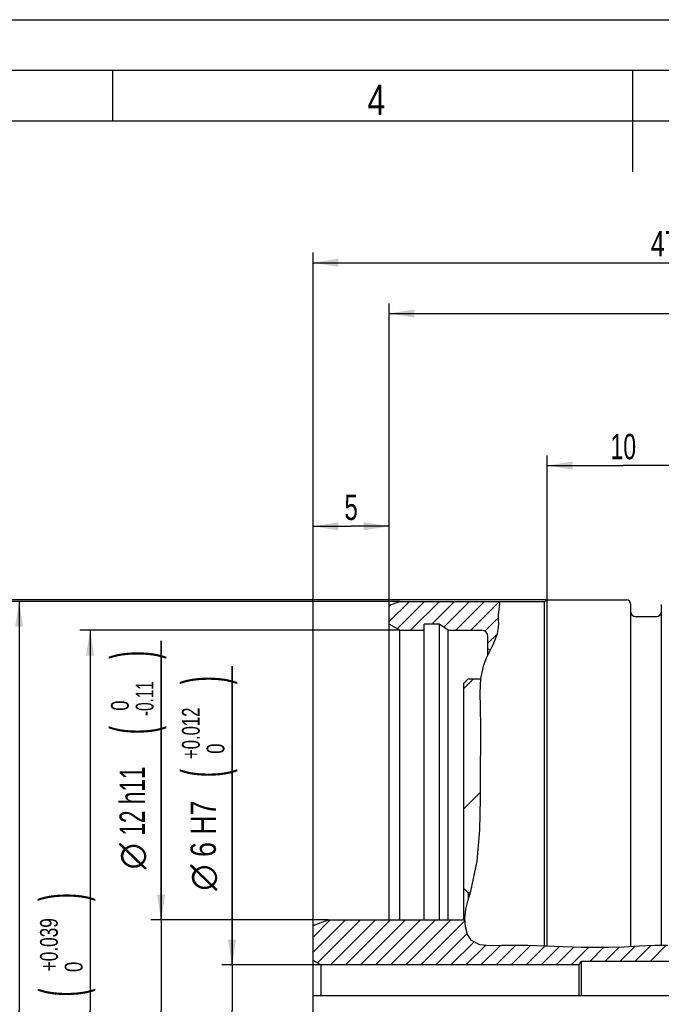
# Model space of a CAD drawing. Header units: millimetres. Extents: x 0 to 420, y 0 to 297.
# Tile 5 of 7: x 150 to 213, y 200 to 297. Entities that reach past the tile are written whole.
import ezdxf
from ezdxf.enums import TextEntityAlignment as Align

# ---------------------------------------------------------------- set-up
doc = ezdxf.new("R2010")
doc.units = ezdxf.units.MM
doc.header["$LTSCALE"] = 23.1
doc.layers.get('0').update_dxf_attribs({"linetype": 'CONTINUOUS'})
doc.styles.get("Standard").update_dxf_attribs({"font": 'txt', "width": 0.8})
doc.styles.add('TEXTSTYLE_1', font='gdt', dxfattribs={"width": 0.8})
doc.dimstyles.new('DIMSTYLE_1', dxfattribs={"dimtxt": 2.5, "dimasz": 2.5, "dimexe": 1, "dimexo": 0, "dimtad": 1, "dimdec": 3, "dimlfac": 0.666667, "dimdsep": 46, "dimtxsty": 'Standard', "dimblk": '_FILLED', "dimblk1": '_FILLED', "dimblk2": '_FILLED', "dimcen": 0.09, "dimclrt": 7, "dimadec": 0, "dimazin": 0, "dimtol": 1, "dimtm": 0.1, "dimtfac": 0.7, "dimtdec": 3, "dimtofl": 0, "dimtmove": 0, "dimatfit": 3, "dimldrblk": '_FILLED', "dimfxl": 0, "dimtolj": 1, "dimarcsym": 0})
doc.dimstyles.new('DIMSTYLE_11', dxfattribs={"dimtxt": 2.5, "dimasz": 2.5, "dimexe": 1, "dimexo": 0, "dimtad": 1, "dimdec": 3, "dimlfac": 0.666667, "dimdsep": 46, "dimtxsty": 'Standard', "dimblk": '_FILLED', "dimblk1": '_FILLED', "dimblk2": '_FILLED', "dimcen": 0.09, "dimclrt": 7, "dimadec": 0, "dimazin": 0, "dimtol": 1, "dimtp": 0.012, "dimtfac": 0.7, "dimtdec": 3, "dimtofl": 0, "dimtmove": 0, "dimatfit": 3, "dimldrblk": '_FILLED', "dimfxl": 0, "dimtolj": 1, "dimarcsym": 0})
doc.dimstyles.new('DIMSTYLE_16', dxfattribs={"dimtxt": 2.5, "dimasz": 2.5, "dimexe": 1, "dimexo": 0, "dimtad": 1, "dimdec": 3, "dimlfac": 0.666667, "dimdsep": 46, "dimtxsty": 'Standard', "dimblk": '_FILLED', "dimblk1": '_FILLED', "dimblk2": '_FILLED', "dimcen": 0.09, "dimclrt": 7, "dimadec": 0, "dimazin": 0, "dimtol": 1, "dimtm": 0.11, "dimtfac": 0.7, "dimtdec": 3, "dimtofl": 0, "dimtmove": 0, "dimatfit": 3, "dimldrblk": '_FILLED', "dimfxl": 0, "dimtolj": 1, "dimarcsym": 0})
doc.dimstyles.new('DIMSTYLE_2', dxfattribs={"dimtxt": 2.5, "dimasz": 2.5, "dimexe": 1, "dimexo": 0, "dimtad": 1, "dimdec": 3, "dimlfac": 0.666667, "dimdsep": 46, "dimtxsty": 'Standard', "dimblk": '_FILLED', "dimblk1": '_FILLED', "dimblk2": '_FILLED', "dimcen": 0.09, "dimclrt": 7, "dimadec": 0, "dimazin": 0, "dimtol": 1, "dimtm": 0.03, "dimtfac": 0.7, "dimtdec": 3, "dimtofl": 0, "dimtmove": 0, "dimatfit": 3, "dimldrblk": '_FILLED', "dimfxl": 0, "dimtolj": 1, "dimarcsym": 0})
doc.dimstyles.new('DIMSTYLE_21', dxfattribs={"dimtxt": 2.5, "dimasz": 2.5, "dimexe": 1, "dimexo": 0, "dimtad": 1, "dimdec": 3, "dimlfac": 0.666667, "dimdsep": 46, "dimtxsty": 'Standard', "dimblk": '_FILLED', "dimblk1": '_FILLED', "dimblk2": '_FILLED', "dimcen": 0.09, "dimclrt": 7, "dimadec": 0, "dimazin": 0, "dimtol": 1, "dimtp": 0.039, "dimtfac": 0.7, "dimtdec": 3, "dimtofl": 0, "dimtmove": 0, "dimatfit": 3, "dimldrblk": '_FILLED', "dimfxl": 0, "dimtolj": 1, "dimarcsym": 0})
doc.dimstyles.new('DIMSTYLE_3', dxfattribs={"dimtxt": 2.5, "dimasz": 2.5, "dimexe": 1, "dimexo": 0, "dimtad": 1, "dimdec": 3, "dimlfac": 0.666667, "dimdsep": 46, "dimtxsty": 'Standard', "dimblk": '_FILLED', "dimblk1": '_FILLED', "dimblk2": '_FILLED', "dimcen": 0.09, "dimclrt": 7, "dimadec": 0, "dimazin": 0, "dimtp": 0.1, "dimtm": 0.1, "dimtfac": 1, "dimtdec": 3, "dimtofl": 0, "dimtmove": 0, "dimatfit": 3, "dimldrblk": '_FILLED', "dimfxl": 0, "dimtolj": 1, "dimarcsym": 0})
doc.dimstyles.new('DIMSTYLE_5', dxfattribs={"dimtxt": 2.5, "dimasz": 2.5, "dimexe": 1, "dimexo": 0, "dimtad": 1, "dimdec": 3, "dimlfac": 0.666667, "dimdsep": 46, "dimtxsty": 'Standard', "dimblk": '_FILLED', "dimblk1": '_FILLED', "dimblk2": '_FILLED', "dimcen": 0.09, "dimclrt": 7, "dimadec": 0, "dimazin": 0, "dimtp": 0.2, "dimtm": 0.2, "dimtfac": 1, "dimtdec": 3, "dimtofl": 0, "dimtmove": 0, "dimatfit": 3, "dimldrblk": '_FILLED', "dimfxl": 0, "dimtolj": 1, "dimarcsym": 0})
doc.dimstyles.new('DIMSTYLE_6', dxfattribs={"dimtxt": 2.5, "dimasz": 2.5, "dimexe": 1, "dimexo": 0, "dimtad": 1, "dimdec": 3, "dimlfac": 0.666667, "dimdsep": 46, "dimtxsty": 'Standard', "dimblk": '_FILLED', "dimblk1": '_FILLED', "dimblk2": '_FILLED', "dimcen": 0.09, "dimclrt": 7, "dimadec": 0, "dimazin": 0, "dimtp": 0.3, "dimtm": 0.3, "dimtfac": 1, "dimtdec": 3, "dimtofl": 0, "dimtmove": 0, "dimatfit": 3, "dimldrblk": '_FILLED', "dimfxl": 0, "dimtolj": 1, "dimarcsym": 0})

# ---------------------------------------------------------------- blocks, each defined once
blk = doc.blocks.new('_FILLED')
at = {"color": 0, "linetype": 'ByBlock'}
blk.add_solid([(0, 0), (-1, 0.16), (-1, -0.16)], dxfattribs=at)
blk = doc.blocks.new('*D9')
at = {"color": 7, "linetype": 'Continuous'}
for p, q in [((185.993, 245.573), (185.993, 269.025)), ((249.143, 241.626), (249.143, 269.025)), ((185.993, 268.025), (217.568, 268.025)), ((249.143, 268.025), (217.568, 268.025))]:
    blk.add_line(p, q, dxfattribs=at)
at = {"color": 7, "linetype": 'Continuous', "xscale": 2.5, "yscale": 2.5, "zscale": 2.5, "rotation": 180}
blk.add_blockref('_FILLED', (185.993, 268.025), dxfattribs=at)
at = {"color": 7, "linetype": 'Continuous', "xscale": 2.5, "yscale": 2.5, "zscale": 2.5}
blk.add_blockref('_FILLED', (249.143, 268.025), dxfattribs=at)
at = {"color": 7, "linetype": 'Continuous', "width": 0.678571}
blk.add_text('42.1', height=2.5, dxfattribs=at).set_placement((217.568, 268.65), align=Align.CENTER)
blk = doc.blocks.new('*D10')
at = {"color": 7, "linetype": 'Continuous'}
for p, q in [((201.593, 239.775), (201.593, 254.025)), ((216.593, 241.35), (216.593, 254.025)), ((201.593, 253.025), (209.093, 253.025)), ((216.593, 253.025), (209.093, 253.025))]:
    blk.add_line(p, q, dxfattribs=at)
at = {"color": 7, "linetype": 'Continuous', "xscale": 2.5, "yscale": 2.5, "zscale": 2.5, "rotation": 180}
blk.add_blockref('_FILLED', (201.593, 253.025), dxfattribs=at)
at = {"color": 7, "linetype": 'Continuous', "xscale": 2.5, "yscale": 2.5, "zscale": 2.5}
blk.add_blockref('_FILLED', (216.593, 253.025), dxfattribs=at)
at = {"color": 7, "linetype": 'Continuous', "width": 0.678571}
blk.add_text('10', height=2.5, dxfattribs=at).set_placement((209.093, 253.65), align=Align.CENTER)
blk = doc.blocks.new('*D17')
at = {"color": 7, "linetype": 'Continuous'}
for p, q in [((170.493, 203.775), (170.493, 233.252)), ((170.493, 233.252), (170.493, 199.275)), ((179.243, 203.775), (169.493, 203.775)), ((170.493, 191.775), (170.493, 199.275)), ((179.243, 194.775), (169.493, 194.775)), ((170.493, 194.775), (170.493, 191.775))]:
    blk.add_line(p, q, dxfattribs=at)
at = {"color": 7, "linetype": 'Continuous', "xscale": 2.5, "yscale": 2.5, "zscale": 2.5}
for p, rotation in [((170.493, 203.775), 270), ((170.493, 194.775), 90)]:
    blk.add_blockref('_FILLED', p, dxfattribs=dict(at, rotation=rotation))
at = {"color": 7, "linetype": 'Continuous'}
for s, height, width, p in [(')', 4.188, 0.428571, (169.743, 231.457)), ('+0.012', 1.75, 0.702381, (167.305, 224.082)), (' 0', 1.75, 0.785714, (169.743, 224.082)), ('(', 4.188, 0.428571, (169.743, 222.288)), ('6 H7', 2.5, 0.785714, (168.899, 214.43))]:
    blk.add_text(s, height=height, rotation=90, dxfattribs=dict(at, width=width)).set_placement(p)
at = {"color": 7, "linetype": 'Continuous', "style": 'TEXTSTYLE_1'}
blk.add_text('n', height=2.5, rotation=90, dxfattribs=at).set_placement((168.899, 211.097))
blk = doc.blocks.new('*D18')
at = {"color": 7, "linetype": 'Continuous'}
for p, q in [((187.043, 239.625), (148.493, 239.625)), ((149.493, 239.625), (149.493, 199.275)), ((149.493, 158.925), (149.493, 199.275)), ((187.043, 158.925), (148.493, 158.925))]:
    blk.add_line(p, q, dxfattribs=at)
at = {"color": 7, "linetype": 'Continuous', "xscale": 2.5, "yscale": 2.5, "zscale": 2.5}
for p, rotation in [((149.493, 239.625), 90), ((149.493, 158.925), 270)]:
    blk.add_blockref('_FILLED', p, dxfattribs=dict(at, rotation=rotation))
at = {"color": 7, "linetype": 'Continuous'}
for s, height, width, p in [('-0.1', 1.75, 0.660714, (148.743, 204.423)), (' 0', 1.75, 0.785714, (146.305, 203.486)), ('53.8', 2.5, 0.696429, (147.899, 198.629))]:
    blk.add_text(s, height=height, rotation=90, dxfattribs=dict(at, width=width)).set_placement(p, align=Align.CENTER)
at = {"color": 7, "linetype": 'Continuous', "style": 'TEXTSTYLE_1'}
blk.add_text('n', height=2.5, rotation=90, dxfattribs=at).set_placement((147.899, 193.48), align=Align.CENTER)
blk = doc.blocks.new('*D19')
at = {"color": 7, "linetype": 'Continuous'}
for p, q in [((201.593, 239.775), (141.493, 239.775)), ((142.493, 239.775), (142.493, 199.275)), ((142.493, 158.775), (142.493, 199.275)), ((201.593, 158.775), (141.493, 158.775))]:
    blk.add_line(p, q, dxfattribs=at)
at = {"color": 7, "linetype": 'Continuous', "xscale": 2.5, "yscale": 2.5, "zscale": 2.5}
for p, rotation in [((142.493, 239.775), 90), ((142.493, 158.775), 270)]:
    blk.add_blockref('_FILLED', p, dxfattribs=dict(at, rotation=rotation))
at = {"color": 7, "linetype": 'Continuous'}
for s, height, width, p in [('(10 mm fitting length)', 2.5, 0.661255, (140.899, 210.593)), (')', 4.188, 0.428571, (141.743, 191.511)), ('-0.03', 1.75, 0.714286, (141.743, 187.489)), (' 0', 1.75, 0.785714, (139.305, 185.739)), ('(', 4.188, 0.428571, (141.743, 183.467)), ('54 h7', 2.5, 0.757143, (140.899, 177.837))]:
    blk.add_text(s, height=height, rotation=90, dxfattribs=dict(at, width=width)).set_placement(p, align=Align.CENTER)
at = {"color": 7, "linetype": 'Continuous', "style": 'TEXTSTYLE_1'}
blk.add_text('n', height=2.5, rotation=90, dxfattribs=at).set_placement((140.899, 171.438), align=Align.CENTER)
blk = doc.blocks.new('*D24')
at = {"color": 7, "linetype": 'Continuous'}
for p, q in [((178.493, 207.669), (178.493, 248.032)), ((185.993, 237.381), (185.993, 248.032)), ((178.493, 247.032), (182.243, 247.032)), ((185.993, 247.032), (182.243, 247.032))]:
    blk.add_line(p, q, dxfattribs=at)
at = {"color": 7, "linetype": 'Continuous', "xscale": 2.5, "yscale": 2.5, "zscale": 2.5, "rotation": 180}
blk.add_blockref('_FILLED', (178.493, 247.032), dxfattribs=at)
at = {"color": 7, "linetype": 'Continuous', "xscale": 2.5, "yscale": 2.5, "zscale": 2.5}
blk.add_blockref('_FILLED', (185.993, 247.032), dxfattribs=at)
at = {"color": 7, "linetype": 'Continuous', "width": 0.714286}
blk.add_text('5', height=2.5, dxfattribs=at).set_placement((182.243, 247.657), align=Align.CENTER)
blk = doc.blocks.new('*D25')
at = {"color": 7, "linetype": 'Continuous'}
for p, q in [((178.493, 207.669), (178.493, 274.025)), ((249.893, 228.525), (249.893, 274.025)), ((178.493, 273.025), (214.193, 273.025)), ((249.893, 273.025), (214.193, 273.025))]:
    blk.add_line(p, q, dxfattribs=at)
at = {"color": 7, "linetype": 'Continuous', "xscale": 2.5, "yscale": 2.5, "zscale": 2.5, "rotation": 180}
blk.add_blockref('_FILLED', (178.493, 273.025), dxfattribs=at)
at = {"color": 7, "linetype": 'Continuous', "xscale": 2.5, "yscale": 2.5, "zscale": 2.5}
blk.add_blockref('_FILLED', (249.893, 273.025), dxfattribs=at)
at = {"color": 7, "linetype": 'Continuous', "width": 0.732143}
blk.add_text('47.6', height=2.5, dxfattribs=at).set_placement((214.193, 273.65), align=Align.CENTER)
blk = doc.blocks.new('*D33')
at = {"color": 7, "linetype": 'Continuous'}
for p, q in [((163.493, 208.215), (163.493, 235.747)), ((163.493, 235.747), (163.493, 199.275)), ((179.993, 208.215), (162.493, 208.215)), ((163.493, 187.335), (163.493, 199.275)), ((179.993, 190.335), (162.493, 190.335)), ((163.493, 190.335), (163.493, 187.335))]:
    blk.add_line(p, q, dxfattribs=at)
at = {"color": 7, "linetype": 'Continuous', "xscale": 2.5, "yscale": 2.5, "zscale": 2.5}
for p, rotation in [((163.493, 208.215), 270), ((163.493, 190.335), 90)]:
    blk.add_blockref('_FILLED', p, dxfattribs=dict(at, rotation=rotation))
at = {"color": 7, "linetype": 'Continuous'}
for s, height, width, p in [(')', 4.188, 0.428571, (162.743, 233.952)), ('-0.11', 1.75, 0.642857, (162.743, 228.327)), (' 0', 1.75, 0.785714, (160.305, 228.327)), ('(', 4.188, 0.428571, (162.743, 226.532)), ('12 h11', 2.5, 0.666667, (161.899, 216.532))]:
    blk.add_text(s, height=height, rotation=90, dxfattribs=dict(at, width=width)).set_placement(p)
at = {"color": 7, "linetype": 'Continuous', "style": 'TEXTSTYLE_1'}
blk.add_text('n', height=2.5, rotation=90, dxfattribs=at).set_placement((161.899, 213.199))
blk = doc.blocks.new('*D38')
at = {"color": 7, "linetype": 'Continuous'}
for p, q in [((187.043, 236.775), (155.493, 236.775)), ((156.493, 236.775), (156.493, 199.275)), ((156.493, 161.775), (156.493, 199.275)), ((187.043, 161.775), (155.493, 161.775))]:
    blk.add_line(p, q, dxfattribs=at)
at = {"color": 7, "linetype": 'Continuous', "xscale": 2.5, "yscale": 2.5, "zscale": 2.5}
for p, rotation in [((156.493, 236.775), 90), ((156.493, 161.775), 270)]:
    blk.add_blockref('_FILLED', p, dxfattribs=dict(at, rotation=rotation))
at = {"color": 7, "linetype": 'Continuous'}
for s, height, width, p in [(')', 4.188, 0.428571, (155.743, 210.473)), ('+0.039', 1.75, 0.72619, (153.305, 205.763)), (' 0', 1.75, 0.785714, (155.743, 203.325)), ('(', 4.188, 0.428571, (155.743, 201.053)), ('50 H8', 2.5, 0.771429, (154.899, 195.334))]:
    blk.add_text(s, height=height, rotation=90, dxfattribs=dict(at, width=width)).set_placement(p, align=Align.CENTER)
at = {"color": 7, "linetype": 'Continuous', "style": 'TEXTSTYLE_1'}
blk.add_text('n', height=2.5, rotation=90, dxfattribs=at).set_placement((154.899, 188.846), align=Align.CENTER)

msp = doc.modelspace()

# ---------------------------------------------------------------- linework, layer by layer
at = {"color": 7, "linetype": 'Continuous'}
for p, q in [((10, 297), (410, 297)), ((415, 292), (15, 292)), ((158.75, 287), (158.75, 292)), ((210, 292), (210, 282)), ((410, 287), (20, 287)), ((185.9926, 237.6297), (187.9875, 239.6246)), ((185.9926, 239.2425), (187.0426, 239.6246)), ((185.9926, 239.1147), (186.1935, 239.3156)), ((185.9926, 208.2146), (185.9926, 239.2425)), ((186.7762, 236.9284), (189.4724, 239.6246)), ((187.0426, 239.6246), (201.3044, 239.6246)), ((188.1073, 236.7746), (190.9573, 239.6246)), ((190.1922, 237.3746), (192.4422, 239.6246)), ((191.3746, 237.0721), (193.9271, 239.6246)), ((192.5621, 236.7746), (195.4121, 239.6246)), ((194.047, 236.7746), (196.8932, 239.6208)), ((196.8517, 238.8367), (196.9071, 239.39)), ((196.9071, 239.39), (196.893, 239.6246)), ((201.3044, 239.6246), (201.5926, 239.7746)), ((201.3044, 205.6158), (201.3044, 239.6246)), ((201.5926, 205.6053), (201.5926, 239.7746)), ((201.5926, 239.7746), (209.3926, 239.7746)), ((209.8426, 205.5754), (209.8426, 239.3246)), ((212.8426, 239.3246), (212.8426, 205.6835)), ((195.448, 236.6907), (196.796, 238.0387)), ((196.7958, 237.8678), (196.7963, 238.2821)), ((196.7963, 238.2821), (196.8517, 238.8367)), ((210.2926, 238.1246), (212.3926, 238.1246)), ((187.0426, 236.7746), (185.9926, 237.3808)), ((189.4426, 208.2146), (189.4426, 237.3746)), ((190.9426, 237.3746), (189.4426, 237.3746)), ((190.9426, 237.3746), (190.9426, 208.2146)), ((191.7995, 236.7746), (190.9426, 237.3746)), ((196.691, 236.4765), (196.7963, 237.0444)), ((196.8079, 237.4542), (196.7958, 237.8678)), ((196.7963, 237.0444), (196.8079, 237.4542)), ((187.0426, 208.2146), (187.0426, 236.7746)), ((187.0426, 236.7746), (189.4426, 236.7746)), ((191.7995, 208.2146), (191.7995, 236.7746)), ((191.7995, 236.7746), (195.1426, 236.7746)), ((195.7426, 235.5003), (196.6763, 236.4341)), ((195.7426, 234.3494), (195.7426, 236.1746)), ((196.4991, 235.9222), (196.691, 236.4765)), ((195.9188, 234.7119), (196.2548, 235.3812)), ((196.2548, 235.3812), (196.4991, 235.9222)), ((195.3265, 233.3699), (195.5955, 234.0469)), ((195.5955, 234.0469), (195.9188, 234.7119)), ((195.9749, 234.8235), (195.7426, 234.9576)), ((195.0468, 232.0242), (195.3265, 233.3699)), ((193.3426, 231.5246), (193.7926, 231.9746)), ((193.3426, 231.0123), (194.3049, 231.9746)), ((193.3426, 231.5246), (193.3426, 208.2139)), ((193.7926, 231.9746), (195.0446, 231.9746)), ((194.9855, 230.6182), (195.0468, 232.0242)), ((195.017, 229.1925), (194.9855, 230.6182)), ((195.0402, 227.2665), (195.017, 229.1925)), ((195.0306, 225.3637), (195.0402, 227.2665)), ((195.017, 223.468), (195.0306, 225.3637)), ((195.0168, 222.3764), (195.017, 223.468)), ((195.0187, 221.2808), (195.0168, 222.3764)), ((193.3426, 219.1329), (195.018, 220.8083)), ((195.017, 220.1802), (195.0187, 221.2808)), ((194.9423, 217.089), (195.017, 220.1802)), ((194.663, 214.0228), (194.9423, 217.089)), ((194.05, 211.0519), (194.663, 214.0228)), ((193.7926, 210.8996), (193.3426, 211.3496)), ((193.7926, 210.8996), (193.7926, 210.1739)), ((193.7926, 210.8996), (194.0053, 210.8996)), ((193.7939, 210.1791), (194.05, 211.0519)), ((193.5742, 209.2878), (193.7939, 210.1791)), ((193.4698, 208.3444), (193.5742, 209.2878)), ((178.4926, 206.5198), (180.1874, 208.2146)), ((178.4926, 205.0348), (181.6724, 208.2146)), ((178.4926, 207.6687), (179.9926, 208.2146)), ((178.9096, 203.9669), (183.1573, 208.2146)), ((179.9926, 208.2146), (193.3236, 208.2146)), ((180.2022, 203.7746), (184.6422, 208.2146)), ((181.6871, 203.7746), (186.1271, 208.2146)), ((183.1721, 203.7746), (187.6121, 208.2146)), ((184.657, 203.7746), (189.097, 208.2146)), ((186.1419, 203.7746), (190.5819, 208.2146)), ((187.6268, 203.7746), (192.0668, 208.2146)), ((189.1118, 203.7746), (193.4827, 208.1456)), ((193.4621, 208.1807), (193.4811, 208.1708)), ((193.5224, 207.5324), (193.4698, 208.3444)), ((178.4926, 190.8806), (178.4926, 207.6687)), ((190.5967, 203.7746), (193.7028, 206.8807)), ((193.7324, 206.7736), (193.5224, 207.5324)), ((192.0816, 203.7746), (194.3644, 206.0574)), ((194.1274, 206.1783), (193.7324, 206.7736)), ((194.9533, 205.7569), (194.1274, 206.1783)), ((193.5665, 203.7746), (195.4926, 205.7007)), ((195.9991, 205.6478), (194.9533, 205.7569)), ((195.0515, 203.7746), (196.9484, 205.6716)), ((197.1057, 205.6755), (195.9991, 205.6478)), ((196.5364, 203.7746), (198.4551, 205.6933)), ((197.9913, 205.6945), (197.1057, 205.6755)), ((198.8334, 205.6924), (197.9913, 205.6945)), ((198.0213, 203.7746), (199.913, 205.6663)), ((199.6585, 205.6755), (198.8334, 205.6924)), ((199.5062, 203.7746), (201.3459, 205.6143)), ((202.2766, 205.5805), (199.6585, 205.6755)), ((200.9911, 203.7746), (202.7797, 205.5631)), ((204.9468, 205.4884), (202.2766, 205.5805)), ((202.4761, 203.7746), (204.2151, 205.5136)), ((203.961, 203.7746), (205.6731, 205.4867)), ((207.6265, 205.4821), (204.9468, 205.4884)), ((205.8209, 204.1496), (207.1545, 205.4832)), ((207.3058, 204.1496), (208.6786, 205.5224)), ((209.1522, 205.5405), (207.6265, 205.4821)), ((208.7908, 204.1496), (210.2365, 205.5953)), ((210.6719, 205.6174), (209.1522, 205.5405)), ((210.2757, 204.1496), (211.7861, 205.66)), ((212.1906, 205.6755), (210.6719, 205.6174)), ((211.7606, 204.1496), (213.3001, 205.6891)), ((213.4658, 205.6911), (212.1906, 205.6755)), ((179.2426, 203.7746), (178.4926, 204.2076)), ((204.7422, 203.7746), (204.9676, 204.1496)), ((204.9676, 200.7746), (204.9676, 204.1496)), ((204.9676, 204.1496), (236.4676, 204.1496)), ((179.2426, 203.7746), (179.2426, 200.7746)), ((204.7422, 203.7746), (179.2426, 203.7746)), ((204.7422, 200.7746), (204.7422, 203.7746)), ((178.4926, 200.7746), (236.9176, 200.7746))]:
    msp.add_line(p, q, dxfattribs=at)
for centre, radius, start, end in [((209.3926, 239.3246), 0.45, 0, 90), ((210.2926, 238.5746), 0.45, 180, 270), ((212.3926, 238.5746), 0.45, 270, 360), ((195.1426, 236.1746), 0.6, 0, 90), ((193.3236, 207.9146), 0.3, 62.5, 90)]:
    msp.add_arc(centre, radius, start, end, dxfattribs=at)

# ---------------------------------------------------------------- texts
at = {"color": 7, "linetype": 'Continuous', "width": 0.785714}
msp.add_text('4', height=3, dxfattribs=at).set_placement((183.8654, 287.5871))

# ---------------------------------------------------------------- dimensions: what is measured, and where the dimension line sits
at = {"color": 7, "linetype": 'Continuous'}
dim = msp.add_linear_dim(base=(249.8926, 273.0246), p1=(178.4926, 207.6687), p2=(249.8926, 228.5246), dimstyle='DIMSTYLE_6', dxfattribs=at)
dim.commit()
dim.dimension.update_dxf_attribs({"geometry": '*D25', "text_midpoint": (213.8354, 273.0246), "dimtype": 160})
for base, p1, p2, dimstyle, picture, middle in [((185.9926, 268.0246), (249.1426, 241.6264), (185.9926, 245.5728), 'DIMSTYLE_6', '*D9', (217.2104, 268.0246)), ((201.5926, 253.0246), (216.5926, 241.3496), (201.5926, 239.7746), 'DIMSTYLE_5', '*D10', (208.7354, 253.0246)), ((178.4926, 247.0317), (185.9926, 237.3808), (178.4926, 207.6687), 'DIMSTYLE_3', '*D24', (181.8854, 247.0317))]:
    dim = msp.add_linear_dim(base=base, p1=p1, p2=p2, angle=180, dimstyle=dimstyle, dxfattribs=at)
    dim.commit()
    dim.dimension.update_dxf_attribs({"geometry": picture, "text_midpoint": middle, "dimtype": 160})
for base, p1, p2, text, dimstyle, override, picture, middle in [((142.4926, 158.7746), (201.5926, 239.7746), (201.5926, 158.7746), '%%c<>(10 mm fitting length)', 'DIMSTYLE_2', {"dimpost": '<>h7'}, '*D19', (142.4926, 199.2746)), ((156.4926, 161.7746), (187.0426, 236.7746), (187.0426, 161.7746), '%%c<>', 'DIMSTYLE_21', {"dimpost": '<>H8'}, '*D38', (156.4926, 199.2746)), ((163.4926, 190.3346), (179.9926, 208.2146), (179.9926, 190.3346), '%%c<>', 'DIMSTYLE_16', {"dimpost": '<>h11'}, '*D33', (163.4926, 224.473)), ((170.4926, 194.7746), (179.2426, 203.7746), (179.2426, 194.7746), '%%c<>', 'DIMSTYLE_11', {"dimpost": '<>H7'}, '*D17', (170.4926, 222.1745))]:
    dim = msp.add_linear_dim(base=base, p1=p1, p2=p2, angle=270, text=text, dimstyle=dimstyle, override=override, dxfattribs=at)
    dim.commit()
    dim.dimension.update_dxf_attribs({"geometry": picture, "text_midpoint": middle, "dimtype": 160})
dim = msp.add_linear_dim(base=(149.4926, 239.6246), p1=(187.0426, 158.9246), p2=(187.0426, 239.6246), angle=90, text='%%c<>', dimstyle='DIMSTYLE_1', dxfattribs=at)
dim.commit()
dim.dimension.update_dxf_attribs({"geometry": '*D18', "text_midpoint": (149.4926, 199.2746), "dimtype": 160})

doc.saveas('drawing.dxf')
